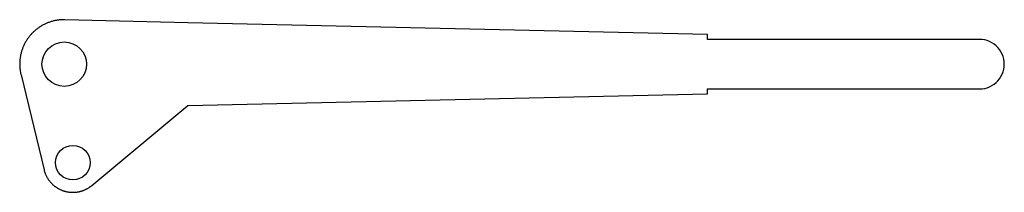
# Model space of a CAD drawing. Header units: millimetres. Extents: x -18 to 380, y -52 to 18.
import ezdxf

# ---------------------------------------------------------------- set-up
doc = ezdxf.new("R2010")
doc.units = ezdxf.units.MM

msp = doc.modelspace()

# ---------------------------------------------------------------- linework, layer by layer
at = {"layer": 'HOLES'}
for centre, radius in [((0, 0), 9), ((3.486, -39.848), 7)]:
    msp.add_circle(centre, radius, dxfattribs=at)
at = {"layer": 'OUTLINE'}
for p, q in [((-8.172, 16.038), (-8.45, 15.893)), ((-7.891, 16.178), (-8.172, 16.038)), ((-7.607, 16.314), (-7.891, 16.178)), ((-7.321, 16.444), (-7.607, 16.314)), ((-7.033, 16.569), (-7.321, 16.444)), ((-6.743, 16.689), (-7.033, 16.569)), ((-6.451, 16.804), (-6.743, 16.689)), ((-6.156, 16.914), (-6.451, 16.804)), ((-5.86, 17.019), (-6.156, 16.914)), ((-5.562, 17.119), (-5.86, 17.019)), ((-5.263, 17.213), (-5.562, 17.119)), ((-4.961, 17.303), (-5.263, 17.213)), ((-4.659, 17.387), (-4.961, 17.303)), ((-4.355, 17.465), (-4.659, 17.387)), ((-4.049, 17.539), (-4.355, 17.465)), ((-3.742, 17.607), (-4.049, 17.539)), ((-3.435, 17.669), (-3.742, 17.607)), ((-3.126, 17.727), (-3.435, 17.669)), ((-2.816, 17.778), (-3.126, 17.727)), ((-2.505, 17.825), (-2.816, 17.778)), ((-2.194, 17.866), (-2.505, 17.825)), ((-1.882, 17.901), (-2.194, 17.866)), ((-1.569, 17.932), (-1.882, 17.901)), ((-1.256, 17.956), (-1.569, 17.932)), ((-0.942, 17.975), (-1.256, 17.956)), ((-0.628, 17.989), (-0.942, 17.975)), ((-0.314, 17.997), (-0.628, 17.989)), ((0, 18), (-0.314, 17.997)), ((0.314, 17.997), (0, 18)), ((50, 16.773), (0.314, 17.997)), ((260, 12), (50, 16.773)), ((-13.377, 12.044), (-13.585, 11.809)), ((-13.164, 12.276), (-13.377, 12.044)), ((-12.948, 12.504), (-13.164, 12.276)), ((-12.728, 12.728), (-12.948, 12.504)), ((-12.504, 12.948), (-12.728, 12.728)), ((-12.276, 13.164), (-12.504, 12.948)), ((-12.044, 13.377), (-12.276, 13.164)), ((-11.809, 13.585), (-12.044, 13.377)), ((-11.57, 13.789), (-11.809, 13.585)), ((-11.328, 13.989), (-11.57, 13.789)), ((-11.082, 14.184), (-11.328, 13.989)), ((-10.833, 14.375), (-11.082, 14.184)), ((-10.58, 14.562), (-10.833, 14.375)), ((-10.324, 14.745), (-10.58, 14.562)), ((-10.065, 14.923), (-10.324, 14.745)), ((-9.804, 15.096), (-10.065, 14.923)), ((-9.539, 15.265), (-9.804, 15.096)), ((-9.271, 15.429), (-9.539, 15.265)), ((-9, 15.588), (-9.271, 15.429)), ((-8.727, 15.743), (-9, 15.588)), ((-8.45, 15.893), (-8.727, 15.743)), ((260, 10), (260, 12)), ((-16.038, 8.172), (-16.178, 7.891)), ((-15.893, 8.45), (-16.038, 8.172)), ((-15.743, 8.727), (-15.893, 8.45)), ((-15.588, 9), (-15.743, 8.727)), ((-15.429, 9.271), (-15.588, 9)), ((-15.265, 9.539), (-15.429, 9.271)), ((-15.096, 9.804), (-15.265, 9.539)), ((-14.923, 10.065), (-15.096, 9.804)), ((-14.745, 10.324), (-14.923, 10.065)), ((-14.562, 10.58), (-14.745, 10.324)), ((-14.375, 10.833), (-14.562, 10.58)), ((-14.184, 11.082), (-14.375, 10.833)), ((-13.989, 11.328), (-14.184, 11.082)), ((-13.789, 11.57), (-13.989, 11.328)), ((-13.585, 11.809), (-13.789, 11.57)), ((370, 10), (260, 10)), ((371.045, 9.945), (370, 10)), ((372.079, 9.781), (371.045, 9.945)), ((373.09, 9.511), (372.079, 9.781)), ((374.067, 9.135), (373.09, 9.511)), ((375, 8.66), (374.067, 9.135)), ((375.878, 8.09), (375, 8.66)), ((376.691, 7.431), (375.878, 8.09)), ((-17.539, 4.049), (-17.607, 3.742)), ((-17.465, 4.355), (-17.539, 4.049)), ((-17.387, 4.659), (-17.465, 4.355)), ((-17.303, 4.961), (-17.387, 4.659)), ((-17.213, 5.263), (-17.303, 4.961)), ((-17.119, 5.562), (-17.213, 5.263)), ((-17.019, 5.86), (-17.119, 5.562)), ((-16.914, 6.156), (-17.019, 5.86)), ((-16.804, 6.451), (-16.914, 6.156)), ((-16.689, 6.743), (-16.804, 6.451)), ((-16.569, 7.033), (-16.689, 6.743)), ((-16.444, 7.321), (-16.569, 7.033)), ((-16.314, 7.607), (-16.444, 7.321)), ((-16.178, 7.891), (-16.314, 7.607)), ((377.431, 6.691), (376.691, 7.431)), ((378.09, 5.878), (377.431, 6.691)), ((378.66, 5), (378.09, 5.878)), ((379.135, 4.067), (378.66, 5)), ((379.511, 3.09), (379.135, 4.067)), ((-17.997, 0.314), (-18, 0)), ((-18, 0), (-17.997, -0.314)), ((-17.989, 0.628), (-17.997, 0.314)), ((-17.975, 0.942), (-17.989, 0.628)), ((-17.956, 1.256), (-17.975, 0.942)), ((-17.932, 1.569), (-17.956, 1.256)), ((-17.901, 1.882), (-17.932, 1.569)), ((-17.866, 2.194), (-17.901, 1.882)), ((-17.825, 2.505), (-17.866, 2.194)), ((-17.778, 2.816), (-17.825, 2.505)), ((-17.727, 3.126), (-17.778, 2.816)), ((-17.669, 3.435), (-17.727, 3.126)), ((-17.607, 3.742), (-17.669, 3.435)), ((379.781, 2.079), (379.511, 3.09)), ((379.945, 1.045), (379.781, 2.079)), ((380, 0), (379.945, 1.045)), ((379.945, -1.045), (380, 0)), ((-17.997, -0.314), (-17.989, -0.628)), ((-17.989, -0.628), (-17.975, -0.942)), ((-17.975, -0.942), (-17.956, -1.256)), ((-17.956, -1.256), (-17.932, -1.569)), ((-17.932, -1.569), (-17.901, -1.882)), ((-17.901, -1.882), (-17.866, -2.194)), ((-17.866, -2.194), (-17.825, -2.505)), ((-17.825, -2.505), (-17.778, -2.816)), ((-17.778, -2.816), (-17.727, -3.126)), ((-17.727, -3.126), (-17.669, -3.435)), ((-17.669, -3.435), (-17.607, -3.742)), ((-17.607, -3.742), (-17.539, -4.049)), ((379.135, -4.067), (379.511, -3.09)), ((379.511, -3.09), (379.781, -2.079)), ((379.781, -2.079), (379.945, -1.045)), ((-17.539, -4.049), (-17.465, -4.355)), ((-17.465, -4.355), (-8.157, -42.751)), ((375.878, -8.09), (376.691, -7.431)), ((376.691, -7.431), (377.431, -6.691)), ((377.431, -6.691), (378.09, -5.878)), ((378.09, -5.878), (378.66, -5)), ((378.66, -5), (379.135, -4.067)), ((260, -12), (260, -10)), ((260, -10), (370, -10)), ((370, -10), (371.045, -9.945)), ((371.045, -9.945), (372.079, -9.781)), ((372.079, -9.781), (373.09, -9.511)), ((373.09, -9.511), (374.067, -9.135)), ((374.067, -9.135), (375, -8.66)), ((375, -8.66), (375.878, -8.09)), ((50, -16.773), (260, -12)), ((11.2, -49.04), (50, -16.773)), ((-8.157, -42.751), (-8.105, -42.954)), ((-8.105, -42.954), (-8.049, -43.155)), ((-8.049, -43.155), (-7.989, -43.356)), ((-7.989, -43.356), (-7.926, -43.556)), ((-7.926, -43.556), (-7.86, -43.755)), ((-7.86, -43.755), (-7.79, -43.952)), ((-7.79, -43.952), (-7.717, -44.148)), ((-7.717, -44.148), (-7.64, -44.343)), ((-7.64, -44.343), (-7.56, -44.537)), ((-7.56, -44.537), (-7.476, -44.729)), ((-7.476, -44.729), (-7.389, -44.919)), ((-7.389, -44.919), (-7.299, -45.108)), ((-7.299, -45.108), (-7.206, -45.296)), ((-7.206, -45.296), (-7.109, -45.481)), ((-7.109, -45.481), (-7.009, -45.666)), ((-7.009, -45.666), (-6.906, -45.848)), ((-6.906, -45.848), (-6.8, -46.028)), ((-6.8, -46.028), (-6.69, -46.207)), ((-6.69, -46.207), (-6.578, -46.383)), ((-6.578, -46.383), (-6.462, -46.558)), ((-6.462, -46.558), (-6.344, -46.731)), ((-6.344, -46.731), (-6.222, -46.901)), ((-6.222, -46.901), (-6.097, -47.07)), ((-6.097, -47.07), (-5.97, -47.236)), ((-5.97, -47.236), (-5.84, -47.4)), ((-5.84, -47.4), (-5.706, -47.561)), ((-5.706, -47.561), (-5.57, -47.72)), ((-5.57, -47.72), (-5.432, -47.877)), ((-5.432, -47.877), (-5.29, -48.032)), ((-5.29, -48.032), (-5.146, -48.184)), ((-5.146, -48.184), (-4.999, -48.333)), ((-4.999, -48.333), (-4.85, -48.48)), ((-4.85, -48.48), (-4.698, -48.624)), ((-4.698, -48.624), (-4.543, -48.766)), ((-4.543, -48.766), (-4.386, -48.904)), ((-4.386, -48.904), (-4.227, -49.04)), ((-4.227, -49.04), (-4.066, -49.174)), ((-4.066, -49.174), (-3.902, -49.304)), ((-3.902, -49.304), (-3.736, -49.431)), ((-3.736, -49.431), (-3.567, -49.556)), ((-3.567, -49.556), (-3.397, -49.678)), ((-3.397, -49.678), (-3.224, -49.796)), ((-3.224, -49.796), (-3.049, -49.912)), ((-3.049, -49.912), (-2.873, -50.024)), ((-2.873, -50.024), (-2.694, -50.134)), ((-2.694, -50.134), (-2.514, -50.24)), ((-2.514, -50.24), (-2.331, -50.343)), ((-2.331, -50.343), (-2.147, -50.443)), ((-2.147, -50.443), (-1.962, -50.54)), ((-1.962, -50.54), (-1.774, -50.633)), ((-1.774, -50.633), (-1.585, -50.723)), ((-1.585, -50.723), (-1.395, -50.81)), ((-1.395, -50.81), (-1.203, -50.894)), ((-1.203, -50.894), (-1.009, -50.974)), ((-1.009, -50.974), (-0.814, -51.051)), ((-0.814, -51.051), (-0.618, -51.124)), ((-0.618, -51.124), (-0.421, -51.194)), ((-0.421, -51.194), (-0.222, -51.26)), ((-0.222, -51.26), (-0.022, -51.323)), ((-0.022, -51.323), (0.179, -51.383)), ((0.179, -51.383), (0.38, -51.439)), ((0.38, -51.439), (0.583, -51.491)), ((0.583, -51.491), (0.787, -51.54)), ((0.787, -51.54), (0.991, -51.586)), ((0.991, -51.586), (1.197, -51.627)), ((1.197, -51.627), (1.402, -51.665)), ((1.402, -51.665), (1.609, -51.7)), ((1.609, -51.7), (1.816, -51.731)), ((1.816, -51.731), (2.024, -51.758)), ((4.949, -51.758), (5.156, -51.731)), ((5.156, -51.731), (5.363, -51.7)), ((5.363, -51.7), (5.57, -51.665)), ((5.57, -51.665), (5.776, -51.627)), ((5.776, -51.627), (5.981, -51.586)), ((5.981, -51.586), (6.186, -51.54)), ((6.186, -51.54), (6.389, -51.491)), ((6.389, -51.491), (6.592, -51.439)), ((6.592, -51.439), (6.794, -51.383)), ((6.794, -51.383), (6.995, -51.323)), ((6.995, -51.323), (7.194, -51.26)), ((7.194, -51.26), (7.393, -51.194)), ((7.393, -51.194), (7.59, -51.124)), ((7.59, -51.124), (7.787, -51.051)), ((7.787, -51.051), (7.982, -50.974)), ((7.982, -50.974), (8.175, -50.894)), ((8.175, -50.894), (8.367, -50.81)), ((8.367, -50.81), (8.558, -50.723)), ((8.558, -50.723), (8.747, -50.633)), ((8.747, -50.633), (8.934, -50.54)), ((8.934, -50.54), (9.12, -50.443)), ((9.12, -50.443), (9.304, -50.343)), ((9.304, -50.343), (9.486, -50.24)), ((9.486, -50.24), (9.667, -50.134)), ((9.667, -50.134), (9.845, -50.024)), ((9.845, -50.024), (10.022, -49.912)), ((10.022, -49.912), (10.197, -49.796)), ((10.197, -49.796), (10.369, -49.678)), ((10.369, -49.678), (10.54, -49.556)), ((10.54, -49.556), (10.708, -49.431)), ((10.708, -49.431), (10.874, -49.304)), ((10.874, -49.304), (11.038, -49.174)), ((11.038, -49.174), (11.2, -49.04)), ((2.024, -51.758), (2.232, -51.782)), ((2.232, -51.782), (2.44, -51.802)), ((2.44, -51.802), (2.649, -51.819)), ((2.649, -51.819), (2.858, -51.831)), ((2.858, -51.831), (3.067, -51.84)), ((3.067, -51.84), (3.277, -51.846)), ((3.277, -51.846), (3.486, -51.848)), ((3.486, -51.848), (3.696, -51.846)), ((3.696, -51.846), (3.905, -51.84)), ((3.905, -51.84), (4.114, -51.831)), ((4.114, -51.831), (4.323, -51.819)), ((4.323, -51.819), (4.532, -51.802)), ((4.532, -51.802), (4.741, -51.782)), ((4.741, -51.782), (4.949, -51.758))]:
    msp.add_line(p, q, dxfattribs=at)

doc.saveas('drawing.dxf')
